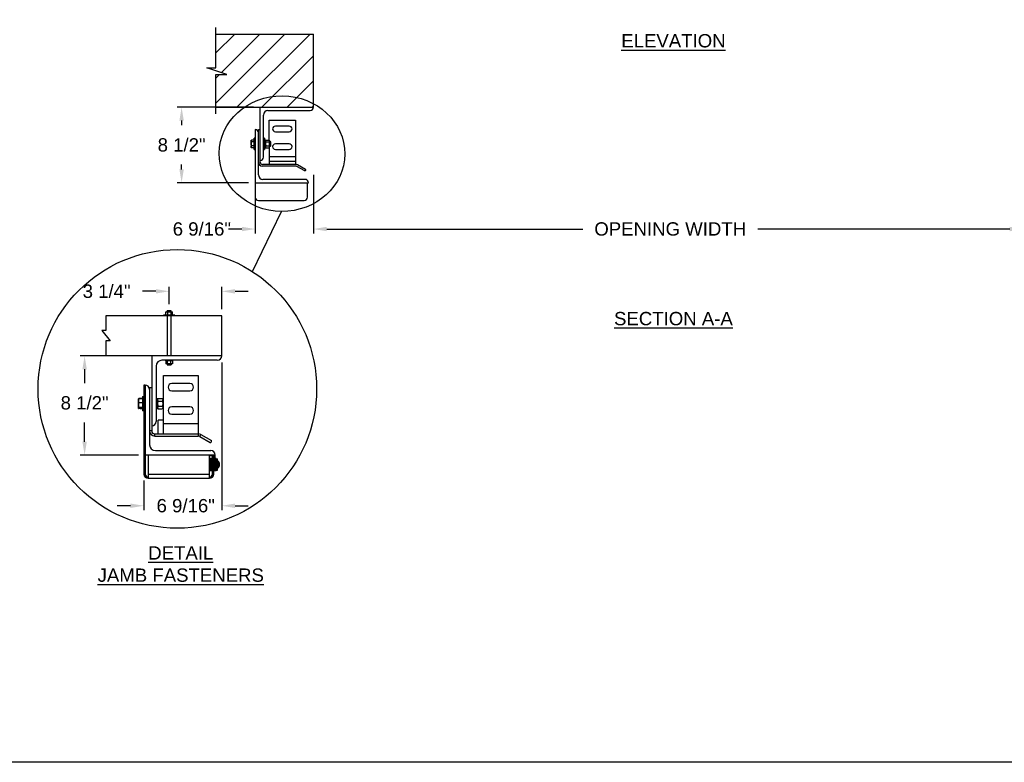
# Model space of a CAD drawing. Header units: inches. Extents: x 144.9 to 238.4, y 214.8 to 247.7.
# Tile 147 of 256: x 175.6 to 182.6, y 214.8 to 220. Entities that reach past the tile are written whole.
import ezdxf

# ---------------------------------------------------------------- set-up
doc = ezdxf.new("R2010")
doc.units = ezdxf.units.IN
doc.header["$LTSCALE"] = 0.25
doc.header["$MEASUREMENT"] = 0
for name, color, linetype in [('ANNOTATIONS', 1, 'Continuous'), ('DETAILS', 4, 'Continuous'), ('MOTOR RH', 7, 'Continuous')]:
    doc.layers.add(name, color=color, linetype=linetype)
doc.styles.add('ARIAL', font='arial.ttf', dxfattribs={"height": 0.09375})
doc.dimstyles.new('STANDARD$0', dxfattribs={"dimtxt": 0.09375, "dimasz": 0.09375, "dimexe": 0.03125, "dimexo": 0.046875, "dimgap": 0.09, "dimtad": 0, "dimtih": 1, "dimtoh": 1, "dimdec": 4, "dimzin": 0, "dimdsep": 46, "dimtxsty": 'ARIAL', "dimcen": 0.09, "dimadec": 0, "dimazin": 0, "dimtfac": 1, "dimtdec": 4, "dimtofl": 0, "dimtmove": 0, "dimatfit": 1, "dimfxl": 1, "dimtolj": 1, "dimtzin": 0, "dimarcsym": 0})

# ---------------------------------------------------------------- blocks, each defined once
blk = doc.blocks.new('*D28')
at = {"layer": 'ANNOTATIONS', "color": 0, "lineweight": -2, "transparency": 16777216}
for p, q in [((177.2682, 219.3717), (176.7304, 219.3717)), ((176.7617, 219.278), (176.7617, 219.2446)), ((176.7617, 218.9342), (176.7617, 218.9676)), ((177.2331, 218.8405), (176.7304, 218.8405))]:
    blk.add_line(p, q, dxfattribs=at)
at = {"layer": 'ANNOTATIONS', "color": 0, "transparency": 16777216}
for points in [[(176.746, 219.278), (176.7773, 219.278), (176.7617, 219.3717)], [(176.746, 218.9342), (176.7773, 218.9342), (176.7617, 218.8405)]]:
    blk.add_solid(points, dxfattribs=at)
at = {"layer": 'defpoints', "color": 0, "transparency": 16777216}
for p in [(177.3151, 219.3717), (176.7617, 218.8405), (177.2799, 218.8405)]:
    blk.add_point(p, dxfattribs=at)
at = {"layer": 'ANNOTATIONS', "color": 0, "transparency": 16777216, "insert": (176.7617, 219.1061), "char_height": 0.09375, "attachment_point": 5, "style": 'ARIAL'}
blk.add_mtext('\\A1;8 1/2"', dxfattribs=at)
blk = doc.blocks.new('*D34')
at = {"layer": 'ANNOTATIONS', "color": 0, "lineweight": -2, "transparency": 16777216}
for p, q in [((177.044, 217.5739), (177.044, 216.534)), ((176.4953, 216.742), (176.4953, 216.534)), ((176.4015, 216.5652), (176.3078, 216.5652)), ((177.1378, 216.5652), (177.2315, 216.5652))]:
    blk.add_line(p, q, dxfattribs=at)
at = {"layer": 'ANNOTATIONS', "color": 0, "transparency": 16777216}
for points in [[(176.4015, 216.5808), (176.4015, 216.5496), (176.4953, 216.5652)], [(177.1378, 216.5808), (177.1378, 216.5496), (177.044, 216.5652)]]:
    blk.add_solid(points, dxfattribs=at)
at = {"layer": 'defpoints', "color": 0, "transparency": 16777216}
for p in [(177.044, 217.6207), (176.4953, 216.7888), (177.044, 216.5652)]:
    blk.add_point(p, dxfattribs=at)
at = {"layer": 'ANNOTATIONS', "color": 0, "transparency": 16777216, "insert": (176.7904, 216.5652), "char_height": 0.09375, "attachment_point": 5, "style": 'ARIAL'}
blk.add_mtext('\\A1;6 9/16"', dxfattribs=at)
blk = doc.blocks.new('*D29')
at = {"layer": 'ANNOTATIONS', "color": 0, "lineweight": -2, "transparency": 16777216}
for p, q in [((176.3845, 217.6207), (176.0471, 217.6207)), ((176.0783, 217.527), (176.0783, 217.4279)), ((176.0783, 217.0165), (176.0783, 217.1509)), ((176.4582, 216.9227), (176.0471, 216.9227))]:
    blk.add_line(p, q, dxfattribs=at)
at = {"layer": 'ANNOTATIONS', "color": 0, "transparency": 16777216}
for points in [[(176.0627, 217.527), (176.094, 217.527), (176.0783, 217.6207)], [(176.0627, 217.0165), (176.094, 217.0165), (176.0783, 216.9227)]]:
    blk.add_solid(points, dxfattribs=at)
at = {"layer": 'defpoints', "color": 0, "transparency": 16777216}
for p in [(176.4314, 217.6207), (176.0783, 216.9227), (176.5051, 216.9227)]:
    blk.add_point(p, dxfattribs=at)
at = {"layer": 'ANNOTATIONS', "color": 0, "transparency": 16777216, "insert": (176.0783, 217.2894), "char_height": 0.09375, "attachment_point": 5, "style": 'ARIAL'}
blk.add_mtext('\\A1;8 1/2"', dxfattribs=at)
blk = doc.blocks.new('*D30')
at = {"layer": 'ANNOTATIONS', "color": 0, "lineweight": -2, "transparency": 16777216}
for p, q in [((176.6741, 217.9854), (176.6741, 218.1067)), ((177.044, 217.9509), (177.044, 218.1067)), ((176.5803, 218.0755), (176.4866, 218.0755)), ((177.1378, 218.0755), (177.2315, 218.0755))]:
    blk.add_line(p, q, dxfattribs=at)
at = {"layer": 'ANNOTATIONS', "color": 0, "transparency": 16777216}
for points in [[(176.5803, 218.0911), (176.5803, 218.0599), (176.6741, 218.0755)], [(177.1378, 218.0911), (177.1378, 218.0599), (177.044, 218.0755)]]:
    blk.add_solid(points, dxfattribs=at)
at = {"layer": 'defpoints', "color": 0, "transparency": 16777216}
for p in [(177.044, 218.0755), (176.6741, 217.9386), (177.044, 217.904)]:
    blk.add_point(p, dxfattribs=at)
at = {"layer": 'ANNOTATIONS', "color": 0, "transparency": 16777216, "insert": (176.2335, 218.0755), "char_height": 0.09375, "attachment_point": 5, "style": 'ARIAL'}
blk.add_mtext('\\A1;3 1/4"', dxfattribs=at)
blk = doc.blocks.new('*D35')
at = {"layer": 'ANNOTATIONS', "color": 0, "lineweight": -2, "transparency": 16777216}
for p, q in [((177.6901, 218.8958), (177.6901, 218.4829)), ((182.6901, 218.8959), (182.6901, 218.483)), ((177.7838, 218.5141), (179.5875, 218.5141)), ((182.5963, 218.5142), (180.8201, 218.5142))]:
    blk.add_line(p, q, dxfattribs=at)
at = {"layer": 'ANNOTATIONS', "color": 0, "transparency": 16777216}
for points in [[(177.7838, 218.5297), (177.7838, 218.4985), (177.6901, 218.5141)], [(182.5963, 218.5298), (182.5963, 218.4986), (182.6901, 218.5142)]]:
    blk.add_solid(points, dxfattribs=at)
at = {"layer": 'defpoints', "color": 0, "transparency": 16777216}
for p in [(177.6901, 218.9427), (182.6901, 218.9428), (182.6901, 218.5142)]:
    blk.add_point(p, dxfattribs=at)
at = {"layer": 'ANNOTATIONS', "color": 0, "transparency": 16777216, "insert": (180.2038, 218.5142), "char_height": 0.09375, "attachment_point": 5, "style": 'ARIAL'}
blk.add_mtext('\\A1;OPENING WIDTH', dxfattribs=at)

msp = doc.modelspace()

# ---------------------------------------------------------------- hatches: boundary and pattern name
at = {"layer": 'MOTOR RH'}
h = msp.add_hatch(dxfattribs=at)
h.set_pattern_fill('ANSI31', color=256, style=0)
h.set_pattern_definition([(45, (-0.50197, -30.93622), (-0.08838835, 0.08838835), [])])
h.paths.add_polyline_path([(177.69009, 219.88734), (177.00259, 219.88734), (177.00259, 219.65014), (176.93848, 219.65014), (177.08056, 219.60324), (177.00259, 219.60324), (177.00259, 219.37172), (177.69009, 219.37172), (177.69009, 219.53422)])

# ---------------------------------------------------------------- linework, layer by layer
at = {"layer": 'ANNOTATIONS'}
for p, q in [((177.27993, 218.79359), (177.27993, 218.48285)), ((177.18618, 218.5141), (177.09243, 218.5141))]:
    msp.add_line(p, q, dxfattribs=at)
msp.add_solid([(177.18618, 218.52973), (177.18618, 218.49848), (177.27993, 218.5141)], dxfattribs=at)
at = {"layer": 'defpoints'}
msp.add_lwpolyline([(190.323, 214.75854), (169.58887, 214.75854), (169.58887, 227.49365), (190.323, 227.49365)], close=True, dxfattribs=at)
at = {"layer": 'DETAILS'}
for p, q in [((177.261, 218.21437), (177.46585, 218.63807)), ((177.04402, 217.90398), (176.22865, 217.90398)), ((176.22865, 217.90398), (176.22865, 217.7989)), ((176.71496, 217.90727), (176.6332, 217.90727)), ((176.6332, 217.90398), (176.6332, 217.90727)), ((176.6478, 217.91055), (176.6478, 217.90727)), ((176.6478, 217.91055), (176.70036, 217.91055)), ((176.65088, 217.9203), (176.65088, 217.93135)), ((176.65088, 217.93135), (176.69728, 217.93135)), ((176.65094, 217.91055), (176.65094, 217.93135)), ((176.6604, 217.93135), (176.6604, 217.93857)), ((176.68777, 217.93857), (176.6604, 217.93857)), ((176.6604, 217.90398), (176.6604, 217.62073)), ((176.66389, 217.91055), (176.66389, 217.93135)), ((176.68703, 217.91055), (176.68703, 217.93135)), ((176.68777, 217.93135), (176.68777, 217.93857)), ((176.68777, 217.62073), (176.68777, 217.90398)), ((176.69723, 217.91055), (176.69723, 217.93135)), ((176.69728, 217.9203), (176.69728, 217.93135)), ((176.70036, 217.90727), (176.70036, 217.91055)), ((176.71496, 217.90398), (176.71496, 217.90727)), ((177.04402, 217.62073), (177.04402, 217.90398)), ((176.22865, 217.7989), (176.19948, 217.7989)), ((176.19948, 217.7989), (176.25782, 217.72582)), ((176.25782, 217.72582), (176.22865, 217.72582)), ((176.22865, 217.72582), (176.22865, 217.62073)), ((177.04402, 217.62073), (176.22865, 217.62073)), ((176.55131, 217.62073), (176.55131, 217.09211)), ((176.5821, 217.54888), (176.5821, 217.15881)), ((177.01322, 217.58994), (176.62316, 217.58994)), ((176.64759, 217.58994), (176.64759, 217.58665)), ((176.70015, 217.58665), (176.64759, 217.58665)), ((176.65067, 217.57691), (176.65067, 217.56585)), ((176.69707, 217.56585), (176.65067, 217.56585)), ((176.65072, 217.58665), (176.65072, 217.56585)), ((176.66018, 217.56585), (176.66018, 217.55864)), ((176.66018, 217.55864), (176.68756, 217.55864)), ((176.66092, 217.58665), (176.66092, 217.56585)), ((176.68406, 217.58665), (176.68406, 217.56585)), ((176.68756, 217.56585), (176.68756, 217.55864)), ((176.69701, 217.58665), (176.69701, 217.56585)), ((176.69707, 217.57691), (176.69707, 217.56585)), ((176.70015, 217.58665), (176.70015, 217.58994)), ((176.63306, 217.07158), (176.63306, 217.48218)), ((176.63306, 217.48218), (176.87941, 217.48218)), ((176.87941, 217.48218), (176.87941, 217.05619)), ((176.50511, 217.41544), (176.49529, 217.41544)), ((176.49529, 217.41544), (176.49529, 216.78884)), ((176.50511, 217.41544), (176.50511, 216.78884)), ((176.53591, 217.39493), (176.53591, 216.99458)), ((176.55131, 217.39493), (176.53591, 217.39493)), ((176.82039, 217.42572), (176.69208, 217.42572)), ((176.45994, 217.31994), (176.45887, 217.31722)), ((176.45916, 217.31827), (176.45994, 217.31994)), ((176.48708, 217.32), (176.45994, 217.32)), ((176.48708, 217.31994), (176.45994, 217.31994)), ((176.48708, 217.32011), (176.46976, 217.32011)), ((176.48708, 217.33588), (176.49529, 217.33588)), ((176.48708, 217.33588), (176.48708, 217.23323)), ((176.5821, 217.32024), (176.59236, 217.32024)), ((176.59236, 217.24888), (176.59236, 217.32024)), ((176.59236, 217.31535), (176.59647, 217.32012)), ((176.59647, 217.32012), (176.62505, 217.32012)), ((176.62505, 217.32012), (176.62915, 217.31535)), ((176.69208, 217.3744), (176.82039, 217.3744)), ((176.45719, 217.31535), (176.45752, 217.31592)), ((176.45719, 217.25376), (176.45719, 217.31535)), ((176.45752, 217.25319), (176.45719, 217.25376)), ((176.45752, 217.31592), (176.45891, 217.31833)), ((176.45891, 217.25079), (176.45772, 217.25285)), ((176.48708, 217.31804), (176.45994, 217.31804)), ((176.48708, 217.29093), (176.45994, 217.29093)), ((176.48708, 217.25745), (176.45994, 217.25745)), ((176.48708, 217.25108), (176.45994, 217.25108)), ((176.59236, 217.25275), (176.5821, 217.25275)), ((176.59236, 217.25061), (176.5821, 217.25061)), ((176.59647, 217.249), (176.59236, 217.25376)), ((176.59647, 217.30234), (176.62505, 217.30234)), ((176.59647, 217.26678), (176.62505, 217.26678)), ((176.62915, 217.25376), (176.62505, 217.249)), ((176.62915, 217.31535), (176.62915, 217.25376)), ((176.62915, 217.30509), (176.63306, 217.30509)), ((176.63306, 217.26403), (176.62915, 217.26403)), ((176.82039, 217.26148), (176.69208, 217.26148)), ((176.48708, 217.24918), (176.45994, 217.24918)), ((176.48708, 217.24912), (176.45994, 217.24912)), ((176.48708, 217.24901), (176.46976, 217.24901)), ((176.49529, 217.23323), (176.48708, 217.23323)), ((176.59236, 217.24888), (176.5821, 217.24888)), ((176.59647, 217.249), (176.62505, 217.249)), ((176.69208, 217.21016), (176.82039, 217.21016)), ((176.59713, 217.07158), (176.59713, 217.16907)), ((176.63306, 217.16907), (176.59713, 217.16907)), ((176.63306, 217.14344), (176.87941, 217.14344)), ((176.55131, 217.09211), (176.53591, 217.09211)), ((176.57183, 217.05619), (176.57183, 217.07158)), ((176.57183, 217.07158), (176.87941, 217.07158)), ((176.57183, 217.05619), (176.87941, 217.05619)), ((176.59713, 217.07282), (176.63306, 217.07282)), ((176.88968, 217.05344), (176.89738, 217.06677)), ((176.88968, 217.05344), (176.96348, 217.01083)), ((176.89738, 217.06677), (176.97117, 217.02416)), ((176.96908, 217.01233), (176.97268, 217.01855)), ((176.99783, 216.92272), (176.50511, 216.92272)), ((176.52564, 216.92272), (176.52564, 216.75848)), ((176.57697, 216.95352), (176.96703, 216.95352)), ((176.95765, 216.75848), (176.95765, 216.92272)), ((176.95765, 216.92025), (176.97818, 216.92025)), ((176.97818, 216.78884), (176.97818, 216.92272)), ((176.98801, 216.78884), (176.98801, 216.92272)), ((176.98801, 216.92025), (176.99783, 216.92025)), ((176.99783, 216.92025), (176.99782, 216.9221)), ((176.99783, 216.8986), (176.99783, 216.92272)), ((176.97262, 216.8986), (176.95765, 216.8986)), ((176.95765, 216.89858), (176.97262, 216.89858)), ((176.97262, 216.89854), (176.95765, 216.89854)), ((176.95765, 216.89826), (176.97262, 216.89826)), ((176.97262, 216.89815), (176.95765, 216.89815)), ((176.95765, 216.89762), (176.97262, 216.89762)), ((176.97262, 216.89744), (176.95765, 216.89744)), ((176.95765, 216.89666), (176.97262, 216.89666)), ((176.97262, 216.89641), (176.95765, 216.89641)), ((176.95765, 216.89538), (176.97262, 216.89538)), ((176.97262, 216.89507), (176.95765, 216.89507)), ((176.95765, 216.89381), (176.97262, 216.89381)), ((176.97262, 216.89344), (176.95765, 216.89344)), ((176.95765, 216.89195), (176.97262, 216.89195)), ((176.97262, 216.89151), (176.95765, 216.89151)), ((176.95765, 216.88981), (176.97262, 216.88981)), ((176.97262, 216.88932), (176.95765, 216.88932)), ((176.95765, 216.88741), (176.97262, 216.88741)), ((176.97262, 216.88687), (176.95765, 216.88687)), ((176.95765, 216.88477), (176.97262, 216.88477)), ((176.97262, 216.88418), (176.95765, 216.88418)), ((176.95765, 216.88191), (176.97262, 216.88191)), ((176.97262, 216.88128), (176.95765, 216.88128)), ((176.95765, 216.87886), (176.97262, 216.87886)), ((176.97262, 216.87818), (176.95765, 216.87818)), ((176.95765, 216.87562), (176.97262, 216.87562)), ((176.97262, 216.87491), (176.95765, 216.87491)), ((176.95765, 216.87224), (176.97262, 216.87224)), ((176.97262, 216.8715), (176.95765, 216.8715)), ((176.95765, 216.86873), (176.97262, 216.86873)), ((176.97262, 216.86797), (176.95765, 216.86797)), ((176.95765, 216.86512), (176.97262, 216.86512)), ((176.97262, 216.86434), (176.95765, 216.86434)), ((176.95765, 216.86144), (176.97262, 216.86144)), ((176.97262, 216.86065), (176.95765, 216.86065)), ((176.95765, 216.85772), (176.97262, 216.85772)), ((176.97262, 216.85692), (176.95765, 216.85692)), ((176.95765, 216.85398), (176.97262, 216.85398)), ((176.97262, 216.85319), (176.95765, 216.85319)), ((176.95765, 216.85026), (176.97262, 216.85026)), ((176.97262, 216.84947), (176.95765, 216.84947)), ((176.95765, 216.84658), (176.97262, 216.84658)), ((176.97262, 216.8458), (176.95765, 216.8458)), ((176.95765, 216.84297), (176.97262, 216.84297)), ((176.97262, 216.84221), (176.95765, 216.84221)), ((176.95765, 216.83945), (176.97262, 216.83945)), ((176.97262, 216.83872), (176.95765, 216.83872)), ((176.95765, 216.83606), (176.97262, 216.83606)), ((176.97262, 216.83536), (176.95765, 216.83536)), ((176.97262, 216.89858), (176.97262, 216.81296)), ((176.97386, 216.88488), (176.97384, 216.88476)), ((176.97516, 216.88245), (176.9758, 216.88245)), ((176.97709, 216.88488), (176.97708, 216.88476)), ((176.98801, 216.8986), (177.00417, 216.8986)), ((177.00417, 216.89857), (176.98801, 216.89857)), ((176.98801, 216.89833), (177.00417, 216.89833)), ((177.00417, 216.89823), (176.98801, 216.89823)), ((176.98801, 216.89773), (177.00417, 216.89773)), ((177.00417, 216.89756), (176.98801, 216.89756)), ((176.98801, 216.89682), (177.00417, 216.89682)), ((177.00417, 216.89658), (176.98801, 216.89658)), ((176.98801, 216.89559), (177.00417, 216.89559)), ((177.00417, 216.89529), (176.98801, 216.89529)), ((176.98801, 216.89406), (177.00417, 216.89406)), ((177.00417, 216.89369), (176.98801, 216.89369)), ((176.98801, 216.89224), (177.00417, 216.89224)), ((177.00417, 216.89181), (176.98801, 216.89181)), ((176.98801, 216.89014), (177.00417, 216.89014)), ((177.00417, 216.88965), (176.98801, 216.88965)), ((176.98801, 216.88778), (177.00417, 216.88778)), ((177.00417, 216.88724), (176.98801, 216.88724)), ((176.98801, 216.88517), (177.00417, 216.88517)), ((177.00417, 216.88459), (176.98801, 216.88459)), ((176.98801, 216.88234), (177.00417, 216.88234)), ((177.00417, 216.88171), (176.98801, 216.88171)), ((176.98801, 216.87931), (177.00417, 216.87931)), ((177.00417, 216.87864), (176.98801, 216.87864)), ((176.98801, 216.8761), (177.00417, 216.8761)), ((177.00417, 216.8754), (176.98801, 216.8754)), ((176.98801, 216.87274), (177.00417, 216.87274)), ((177.00417, 216.87201), (176.98801, 216.87201)), ((176.98801, 216.86925), (177.00417, 216.86925)), ((177.00417, 216.86849), (176.98801, 216.86849)), ((176.98801, 216.86565), (177.00417, 216.86565)), ((177.00417, 216.86487), (176.98801, 216.86487)), ((176.98801, 216.86198), (177.00417, 216.86198)), ((177.00417, 216.86119), (176.98801, 216.86119)), ((176.98801, 216.85826), (177.00417, 216.85826)), ((177.00417, 216.85747), (176.98801, 216.85747)), ((176.98801, 216.85453), (177.00417, 216.85453)), ((177.00417, 216.85373), (176.98801, 216.85373)), ((176.98801, 216.8508), (177.00417, 216.8508)), ((177.00417, 216.85001), (176.98801, 216.85001)), ((176.98801, 216.84711), (177.00417, 216.84711)), ((177.00417, 216.84633), (176.98801, 216.84633)), ((176.98801, 216.84349), (177.00417, 216.84349)), ((177.00417, 216.84273), (176.98801, 216.84273)), ((176.98801, 216.83996), (177.00417, 216.83996)), ((177.00417, 216.83922), (176.98801, 216.83922)), ((176.98801, 216.83655), (177.00417, 216.83655)), ((177.00417, 216.83584), (176.98801, 216.83584)), ((177.00417, 216.81392), (177.00417, 216.8986)), ((177.00417, 216.89459), (177.01387, 216.89459)), ((177.00417, 216.89456), (177.01387, 216.89456)), ((177.00417, 216.88762), (177.01387, 216.88762)), ((177.00417, 216.86265), (177.01387, 216.86265)), ((177.00417, 216.8488), (177.01387, 216.8488)), ((177.01387, 216.81696), (177.01387, 216.89459)), ((177.01387, 216.88262), (177.01397, 216.88244)), ((177.01387, 216.8818), (177.01616, 216.88156)), ((177.01616, 216.88156), (177.01616, 216.83)), ((176.50511, 216.78884), (176.49529, 216.78884)), ((176.52564, 216.78884), (176.95765, 216.78884)), ((176.95765, 216.83282), (176.97262, 216.83282)), ((176.97262, 216.83215), (176.95765, 216.83215)), ((176.95765, 216.82976), (176.97262, 216.82976)), ((176.97262, 216.82913), (176.95765, 216.82913)), ((176.95765, 216.82689), (176.97262, 216.82689)), ((176.97262, 216.82631), (176.95765, 216.82631)), ((176.95765, 216.82424), (176.97262, 216.82424)), ((176.97262, 216.82371), (176.95765, 216.82371)), ((176.95765, 216.82184), (176.97262, 216.82184)), ((176.97262, 216.82136), (176.95765, 216.82136)), ((176.95765, 216.81969), (176.97262, 216.81969)), ((176.97262, 216.81927), (176.95765, 216.81927)), ((176.95765, 216.81782), (176.97262, 216.81782)), ((176.97262, 216.81745), (176.95765, 216.81745)), ((176.95765, 216.81623), (176.97262, 216.81623)), ((176.97262, 216.81593), (176.95765, 216.81593)), ((176.95765, 216.81495), (176.97262, 216.81495)), ((176.97262, 216.81471), (176.95765, 216.81471)), ((176.95765, 216.81397), (176.97262, 216.81397)), ((176.97262, 216.81381), (176.95765, 216.81381)), ((176.95765, 216.81332), (176.97262, 216.81332)), ((176.97262, 216.81322), (176.95765, 216.81322)), ((176.95765, 216.81299), (176.97262, 216.81299)), ((176.97262, 216.81296), (176.95765, 216.81296)), ((176.97204, 216.82913), (176.97203, 216.82938)), ((176.97262, 216.82442), (176.97818, 216.82442)), ((176.97418, 216.82911), (176.97354, 216.82911)), ((176.97549, 216.8268), (176.97548, 216.82668)), ((176.97741, 216.82911), (176.97677, 216.82911)), ((176.98801, 216.78884), (176.97818, 216.78884)), ((176.98801, 216.83329), (177.00417, 216.83329)), ((177.00417, 216.83261), (176.98801, 216.83261)), ((176.98801, 216.83019), (177.00417, 216.83019)), ((177.00417, 216.82956), (176.98801, 216.82956)), ((176.98839, 216.82671), (176.98801, 216.82742)), ((176.98801, 216.8273), (177.00417, 216.8273)), ((177.00417, 216.82671), (176.98801, 216.82671)), ((176.98801, 216.82462), (177.00417, 216.82462)), ((177.00417, 216.82407), (176.98801, 216.82407)), ((176.98801, 216.82217), (177.00417, 216.82217)), ((177.00417, 216.82168), (176.98801, 216.82168)), ((176.98801, 216.81999), (177.00417, 216.81999)), ((177.00417, 216.81955), (176.98801, 216.81955)), ((176.98801, 216.81807), (177.00417, 216.81807)), ((177.00417, 216.8177), (176.98801, 216.8177)), ((176.98801, 216.81644), (177.00417, 216.81644)), ((177.00417, 216.81613), (176.98801, 216.81613)), ((176.98801, 216.81511), (177.00417, 216.81511)), ((177.00417, 216.81487), (176.98801, 216.81487)), ((176.98801, 216.81409), (177.00417, 216.81409)), ((177.00417, 216.81392), (176.98801, 216.81392)), ((176.98801, 216.81339), (177.00417, 216.81339)), ((177.00417, 216.81328), (176.98801, 216.81328)), ((176.98801, 216.81301), (177.00417, 216.81301)), ((177.00417, 216.81297), (176.98801, 216.81297)), ((176.98801, 216.81296), (177.00417, 216.81296)), ((177.00417, 216.82388), (177.01387, 216.82388)), ((177.00417, 216.81696), (177.01387, 216.81696)), ((177.00417, 216.81297), (177.00417, 216.81391)), ((177.01616, 216.83), (177.01387, 216.82975)), ((176.52564, 216.75848), (176.95765, 216.75848))]:
    msp.add_line(p, q, dxfattribs=at)
msp.add_circle((176.7317, 217.38835), 0.98106, dxfattribs=at)
for centre, radius, start, end in [((177.01322, 217.62073), 0.03079, 270, 0), ((176.62316, 217.54888), 0.04106, 90, 180), ((176.50511, 217.38464), 0.03079, 0, 90), ((176.69208, 217.40006), 0.02566, 90, 270), ((176.82039, 217.40006), 0.02566, 270, 90), ((176.69208, 217.23582), 0.02566, 90, 270), ((176.82039, 217.23582), 0.02566, 270, 90), ((176.55131, 217.15881), 0.03079, 270, 0), ((176.57183, 217.09211), 0.03593, 180, 270), ((176.57183, 217.09211), 0.02053, 180, 270), ((176.87941, 217.03566), 0.03593, 60, 90), ((176.87941, 217.03566), 0.02053, 60, 90), ((176.57697, 216.99458), 0.04106, 180, 270), ((176.96553, 217.01438), 0.00411, 240, 330), ((176.96912, 217.02061), 0.00411, 330, 60), ((176.96703, 216.92272), 0.03079, 360, 90), ((176.99625, 216.85578), 0.03258, 307.686145, 52.313855), ((176.52564, 216.78884), 0.03035, 180, 270), ((176.52564, 216.78884), 0.02053, 180, 270), ((176.95765, 216.78884), 0.03035, 270, 0), ((176.95765, 216.78884), 0.02053, 270, 0)]:
    msp.add_arc(centre, radius, start, end, dxfattribs=at)
msp.add_ellipse((177.46865, 219.04505), major_axis=(0.4425, -0.00305), ratio=0.919729, dxfattribs=at)
for points, knots in [([(176.59647, 217.32012), (176.59539, 217.31873), (176.5932, 217.31592), (176.59237, 217.31285), (176.59236, 217.31127), (176.59236, 217.31123)], [0, 0, 0, 0, 0.4843255, 0.9863193, 1, 1, 1, 1]), ([(176.62505, 217.32012), (176.62613, 217.31873), (176.62832, 217.31592), (176.62915, 217.31285), (176.62915, 217.31127), (176.62915, 217.31123)], [0, 0, 0, 0, 0.4843256, 0.9863193, 1, 1, 1, 1]), ([(176.45994, 217.31804), (176.45917, 217.31584), (176.45762, 217.31139), (176.45733, 217.3068), (176.45719, 217.30448)], [0, 0, 0, 0, 0.4954797, 1, 1, 1, 1]), ([(176.45719, 217.30448), (176.45719, 217.30416), (176.45722, 217.30173), (176.45782, 217.29714), (176.45923, 217.29301), (176.45994, 217.29093)], [0, 0, 0, 0, 0.0701138, 0.5307849, 1, 1, 1, 1]), ([(176.45994, 217.29093), (176.45957, 217.28967), (176.45795, 217.28422), (176.45752, 217.27855), (176.45719, 217.27419)], [0, 0, 0, 0, 0.22935, 1, 1, 1, 1]), ([(176.45719, 217.27419), (176.45722, 217.27279), (176.45736, 217.26712), (176.45883, 217.26161), (176.45994, 217.25745)], [0, 0, 0, 0, 0.2462973, 1, 1, 1, 1]), ([(176.45994, 217.25745), (176.45917, 217.25693), (176.45762, 217.25588), (176.45733, 217.25481), (176.45719, 217.25426)], [0, 0, 0, 0, 0.4954604, 1, 1, 1, 1]), ([(176.45719, 217.25426), (176.45719, 217.25419), (176.45722, 217.25361), (176.45782, 217.25254), (176.45923, 217.25157), (176.45994, 217.25108)], [0, 0, 0, 0, 0.07010078, 0.53078485, 1, 1, 1, 1]), ([(176.45763, 217.31586), (176.45774, 217.31609), (176.45806, 217.31683), (176.45918, 217.31755), (176.45994, 217.31804)], [0, 0, 0, 0, 0.3181838, 1, 1, 1, 1]), ([(176.45847, 217.25221), (176.45858, 217.25174), (176.45881, 217.25071), (176.45954, 217.24972), (176.45994, 217.24918)], [0, 0, 0, 0, 0.4516846, 1, 1, 1, 1]), ([(176.59236, 217.31123), (176.59252, 217.30998), (176.59284, 217.30745), (176.59468, 217.3045), (176.59607, 217.30283), (176.59647, 217.30234)], [0, 0, 0, 0, 0.4063083, 0.8272677, 1, 1, 1, 1]), ([(176.59647, 217.30234), (176.59539, 217.29957), (176.5932, 217.29394), (176.59237, 217.2878), (176.59236, 217.28464), (176.59236, 217.28456)], [0, 0, 0, 0, 0.48434, 0.9863261, 1, 1, 1, 1]), ([(176.59236, 217.28456), (176.59252, 217.28207), (176.59284, 217.277), (176.59468, 217.27111), (176.59607, 217.26776), (176.59647, 217.26678)], [0, 0, 0, 0, 0.4062922, 0.82727, 1, 1, 1, 1]), ([(176.59647, 217.26678), (176.59586, 217.26603), (176.59442, 217.26425), (176.59275, 217.26128), (176.5925, 217.25903), (176.59236, 217.25789)], [0, 0, 0, 0, 0.2654638, 0.6280537, 1, 1, 1, 1]), ([(176.59236, 217.25789), (176.59237, 217.25769), (176.5924, 217.25635), (176.59307, 217.25387), (176.59471, 217.25112), (176.59604, 217.24952), (176.59647, 217.249)], [0, 0, 0, 0, 0.0665197, 0.4352912, 0.8145502, 1, 1, 1, 1]), ([(176.62915, 217.31123), (176.629, 217.30998), (176.62868, 217.30745), (176.62684, 217.3045), (176.62545, 217.30283), (176.62505, 217.30234)], [0, 0, 0, 0, 0.4063086, 0.8272681, 1, 1, 1, 1]), ([(176.62505, 217.30234), (176.62613, 217.29957), (176.62832, 217.29394), (176.62915, 217.2878), (176.62915, 217.28464), (176.62915, 217.28456)], [0, 0, 0, 0, 0.48434, 0.9863261, 1, 1, 1, 1]), ([(176.62915, 217.28456), (176.629, 217.28207), (176.62868, 217.277), (176.62684, 217.27111), (176.62545, 217.26776), (176.62505, 217.26678)], [0, 0, 0, 0, 0.4062925, 0.8272704, 1, 1, 1, 1]), ([(176.62505, 217.26678), (176.62566, 217.26603), (176.6271, 217.26425), (176.62877, 217.26128), (176.62902, 217.25903), (176.62915, 217.25789)], [0, 0, 0, 0, 0.2654634, 0.6280535, 1, 1, 1, 1]), ([(176.62915, 217.25789), (176.62915, 217.25769), (176.62912, 217.25635), (176.62845, 217.25387), (176.6268, 217.25112), (176.62548, 217.24952), (176.62505, 217.249)], [0, 0, 0, 0, 0.0665197, 0.4352912, 0.8145502, 1, 1, 1, 1]), ([(176.97256, 216.88245), (176.97277, 216.88285), (176.9732, 216.88365), (176.97363, 216.88446), (176.97385, 216.88486)], [0, 0, 0, 0, 0.4967659, 1, 1, 1, 1]), ([(176.97354, 216.82911), (176.97347, 216.82951), (176.97334, 216.83031), (176.97313, 216.83648), (176.97293, 216.84527), (176.97276, 216.85417), (176.97266, 216.8593), (176.97262, 216.86105)], [0, 0, 0, 0, 0.2214299, 0.4428589, 0.6642894, 0.8857193, 1, 1, 1, 1]), ([(176.97417, 216.82927), (176.97411, 216.82965), (176.97398, 216.83044), (176.97378, 216.83649), (176.97358, 216.84529), (176.97338, 216.85578), (176.97317, 216.86627), (176.97297, 216.87504), (176.97279, 216.88079), (176.97267, 216.88155), (176.97263, 216.88187)], [0, 0, 0, 0, 0.1202772, 0.2513533, 0.3824302, 0.5135067, 0.6445832, 0.7756596, 0.906736, 1, 1, 1, 1]), ([(176.97388, 216.88486), (176.97409, 216.88446), (176.97452, 216.88365), (176.97495, 216.88284), (176.97517, 216.88244)], [0, 0, 0, 0, 0.5000075, 1, 1, 1, 1]), ([(176.97546, 216.8268), (176.97542, 216.82698), (176.97534, 216.82735), (176.9752, 216.83032), (176.97507, 216.83496), (176.97494, 216.84106), (176.9748, 216.84816), (176.97467, 216.85578), (176.97454, 216.8634), (176.9744, 216.87049), (176.97426, 216.8766), (176.97413, 216.88124), (176.974, 216.8842), (176.97392, 216.88458), (176.97388, 216.88476)], [0, 0, 0, 0, 0.0743091, 0.1603292, 0.2448774, 0.329427, 0.4154487, 0.5000001, 0.5845508, 0.670573, 0.7551227, 0.8396709, 0.925691, 1, 1, 1, 1]), ([(176.97677, 216.82911), (176.9767, 216.82951), (176.97657, 216.83031), (176.97637, 216.83648), (176.97616, 216.84529), (176.97596, 216.85578), (176.97576, 216.86627), (176.97556, 216.87507), (176.97536, 216.88112), (176.97523, 216.88191), (176.97517, 216.88228)], [0, 0, 0, 0, 0.1263008, 0.2526011, 0.3789022, 0.505203, 0.6315038, 0.7578044, 0.884105, 1, 1, 1, 1]), ([(176.97579, 216.88245), (176.97601, 216.88285), (176.97643, 216.88365), (176.97686, 216.88446), (176.97708, 216.88486)], [0, 0, 0, 0, 0.4967659, 1, 1, 1, 1]), ([(176.9774, 216.82927), (176.97734, 216.82965), (176.97721, 216.83044), (176.97701, 216.83649), (176.97681, 216.84529), (176.97661, 216.85578), (176.97641, 216.86626), (176.9762, 216.87508), (176.976, 216.88125), (176.97587, 216.88205), (176.9758, 216.88245)], [0, 0, 0, 0, 0.11589497, 0.24219527, 0.36849639, 0.49479717, 0.62109796, 0.74739859, 0.87369922, 1, 1, 1, 1]), ([(176.97711, 216.88486), (176.97732, 216.88446), (176.97768, 216.88379), (176.97804, 216.88312), (176.97818, 216.88285)], [0, 0, 0, 0, 0.6023315, 1, 1, 1, 1]), ([(176.97818, 216.84074), (176.97818, 216.84089), (176.97813, 216.84306), (176.97803, 216.84824), (176.9779, 216.85576), (176.97777, 216.8634), (176.97763, 216.87049), (176.9775, 216.8766), (176.97737, 216.88124), (176.97723, 216.8842), (176.97715, 216.88458), (176.97711, 216.88476)], [0, 0, 0, 0, 0.009444, 0.1365135, 0.2614108, 0.3863074, 0.5133776, 0.6382725, 0.7631653, 0.8902323, 1, 1, 1, 1]), ([(176.97355, 216.82911), (176.97333, 216.82871), (176.97302, 216.82813), (176.97271, 216.82755), (176.97262, 216.82736)], [0, 0, 0, 0, 0.6872079, 1, 1, 1, 1]), ([(176.97546, 216.8267), (176.97525, 216.8271), (176.97481, 216.82791), (176.97438, 216.82872), (176.97417, 216.82912)], [0, 0, 0, 0, 0.5000075, 1, 1, 1, 1]), ([(176.97678, 216.82911), (176.97657, 216.82871), (176.97614, 216.8279), (176.97571, 216.8271), (176.97549, 216.8267)], [0, 0, 0, 0, 0.4967737, 1, 1, 1, 1]), ([(176.97818, 216.82765), (176.97814, 216.82774), (176.97788, 216.82823), (176.97762, 216.82872), (176.9774, 216.82912)], [0, 0, 0, 0, 0.1738334, 1, 1, 1, 1])]:
    msp.add_open_spline(points, degree=3, knots=knots, dxfattribs=at)
at = {"layer": 'MOTOR RH'}
for p, q in [((177.00259, 219.65014), (177.00259, 219.93422)), ((177.00259, 219.88734), (177.69009, 219.88734)), ((177.69009, 219.37172), (177.69009, 219.88734)), ((177.08056, 219.60324), (176.93848, 219.65014)), ((176.93848, 219.65014), (177.00259, 219.65014)), ((177.00259, 219.32484), (177.00259, 219.60324)), ((177.00259, 219.60324), (177.08056, 219.60324)), ((177.00259, 219.37172), (177.69009, 219.37172)), ((177.31509, 218.985), (177.31509, 219.37172)), ((177.36978, 219.34828), (177.66665, 219.34828)), ((177.33853, 219.02016), (177.33853, 219.31703)), ((177.37731, 219.14097), (177.37731, 219.28188)), ((177.37731, 219.28188), (177.56481, 219.28188)), ((177.56481, 219.28188), (177.56481, 218.96938)), ((177.27993, 219.21547), (177.27993, 218.73857)), ((177.30337, 218.89516), (177.30337, 219.21547)), ((177.30337, 219.21547), (177.31509, 219.21547)), ((177.51989, 219.23891), (177.42223, 219.23891)), ((177.42223, 219.19984), (177.51989, 219.19984)), ((177.25303, 219.14097), (177.25093, 219.13734)), ((177.25093, 219.13734), (177.25093, 219.09047)), ((177.27368, 219.14097), (177.25303, 219.14097)), ((177.27368, 219.12744), (177.25303, 219.12744)), ((177.27993, 219.15297), (177.27368, 219.15297)), ((177.27368, 219.07484), (177.27368, 219.15297)), ((177.34478, 219.15297), (177.33853, 219.15297)), ((177.34478, 219.15297), (177.34478, 219.07484)), ((177.35259, 219.14106), (177.34478, 219.14106)), ((177.35259, 219.14106), (177.35259, 219.08675)), ((177.35571, 219.14097), (177.35259, 219.13734)), ((177.35571, 219.14097), (177.37746, 219.14097)), ((177.35571, 219.12744), (177.37746, 219.12744)), ((177.38059, 219.13734), (177.37746, 219.14097)), ((177.38059, 219.09047), (177.38059, 219.13734)), ((177.38834, 219.12953), (177.38059, 219.12953)), ((177.39121, 219.12667), (177.38834, 219.12953)), ((177.38834, 219.09828), (177.38834, 219.12953)), ((177.39121, 219.10114), (177.39121, 219.12667)), ((177.25093, 219.09047), (177.25303, 219.08684)), ((177.27368, 219.10038), (177.25303, 219.10038)), ((177.27368, 219.08684), (177.25303, 219.08684)), ((177.27368, 219.07484), (177.27993, 219.07484)), ((177.33853, 219.07484), (177.34478, 219.07484)), ((177.34478, 219.08675), (177.35259, 219.08675)), ((177.35259, 219.09047), (177.35571, 219.08684)), ((177.35571, 219.10038), (177.37746, 219.10038)), ((177.35571, 219.08684), (177.37746, 219.08684)), ((177.37731, 219.08684), (177.37731, 218.96938)), ((177.37746, 219.08684), (177.38059, 219.09047)), ((177.38059, 219.09828), (177.38834, 219.09828)), ((177.38834, 219.09828), (177.39121, 219.10114)), ((177.51989, 219.11391), (177.42223, 219.11391)), ((177.42223, 219.07484), (177.51989, 219.07484)), ((177.37731, 219.02406), (177.56481, 219.02406)), ((177.37731, 218.99281), (177.56481, 218.99281)), ((177.56481, 218.96938), (177.33071, 218.96938)), ((177.56481, 218.95766), (177.33071, 218.95766)), ((177.62879, 218.92314), (177.57262, 218.95556)), ((177.63465, 218.93328), (177.57848, 218.96571)), ((177.63579, 218.92902), (177.63306, 218.92428)), ((177.63149, 218.86391), (177.33462, 218.86391)), ((177.27993, 218.84047), (177.65493, 218.84047)), ((177.64746, 218.73857), (177.64746, 218.84047)), ((177.30303, 218.71547), (177.62436, 218.71547))]:
    msp.add_line(p, q, dxfattribs=at)
for centre, radius, start, end in [((177.36978, 219.31703), 0.03125, 90, 180), ((177.66665, 219.37172), 0.02344, 270, 0), ((177.27993, 219.19203), 0.02344, 0, 90), ((177.42223, 219.21938), 0.01953, 90, 270), ((177.51989, 219.21938), 0.01953, 270, 90), ((177.42223, 219.09438), 0.01953, 90, 270), ((177.51989, 219.09438), 0.01953, 270, 90), ((177.33071, 218.985), 0.02734, 180, 270), ((177.31509, 219.02016), 0.02344, 270, 0), ((177.33071, 218.985), 0.01562, 180, 270), ((177.56481, 218.94203), 0.02734, 60, 90), ((177.56481, 218.94203), 0.01563, 60, 90), ((177.63035, 218.92584), 0.00313, 240, 330), ((177.63309, 218.93058), 0.00312, 330, 60), ((177.33462, 218.89516), 0.03125, 180, 270), ((177.63149, 218.84047), 0.02344, 0, 90), ((177.30303, 218.73857), 0.0231, 180, 270), ((177.62436, 218.73857), 0.0231, 270, 0)]:
    msp.add_arc(centre, radius, start, end, dxfattribs=at)
for points, knots in [([(177.25093, 219.1342), (177.25093, 219.13437), (177.25095, 219.13558), (177.25141, 219.13787), (177.25248, 219.13993), (177.25303, 219.14097)], [0, 0, 0, 0, 0.0700919, 0.5307854, 1, 1, 1, 1]), ([(177.25303, 219.12744), (177.25244, 219.12854), (177.25126, 219.13076), (177.25104, 219.13305), (177.25093, 219.1342)], [0, 0, 0, 0, 0.495458, 1, 1, 1, 1]), ([(177.25093, 219.11391), (177.25118, 219.11744), (177.25151, 219.12202), (177.25274, 219.12643), (177.25303, 219.12744)], [0, 0, 0, 0, 0.7706379, 1, 1, 1, 1]), ([(177.35259, 219.1342), (177.35271, 219.13515), (177.35295, 219.13708), (177.35435, 219.13932), (177.35541, 219.1406), (177.35571, 219.14097)], [0, 0, 0, 0, 0.40629217, 0.82726977, 1, 1, 1, 1]), ([(177.35571, 219.12744), (177.35489, 219.12849), (177.35322, 219.13063), (177.35259, 219.13297), (177.35259, 219.13417), (177.35259, 219.1342)], [0, 0, 0, 0, 0.4843404, 0.9863256, 1, 1, 1, 1]), ([(177.35571, 219.12744), (177.35525, 219.12629), (177.35415, 219.12358), (177.35288, 219.11907), (177.35269, 219.11564), (177.35259, 219.11391)], [0, 0, 0, 0, 0.2654599, 0.6280765, 1, 1, 1, 1]), ([(177.38059, 219.1342), (177.38047, 219.13515), (177.38023, 219.13708), (177.37883, 219.13932), (177.37777, 219.1406), (177.37746, 219.14097)], [0, 0, 0, 0, 0.4062922, 0.8272698, 1, 1, 1, 1]), ([(177.37746, 219.12744), (177.37828, 219.12849), (177.37996, 219.13063), (177.38058, 219.13297), (177.38059, 219.13417), (177.38059, 219.1342)], [0, 0, 0, 0, 0.4843404, 0.9863256, 1, 1, 1, 1]), ([(177.37746, 219.12744), (177.37793, 219.12629), (177.37903, 219.12358), (177.38029, 219.11907), (177.38049, 219.11564), (177.38059, 219.11391)], [0, 0, 0, 0, 0.2654599, 0.6280765, 1, 1, 1, 1]), ([(177.25303, 219.10038), (177.25218, 219.10374), (177.25106, 219.1082), (177.25096, 219.11278), (177.25093, 219.11391)], [0, 0, 0, 0, 0.7536937, 1, 1, 1, 1]), ([(177.25093, 219.09361), (177.25093, 219.09377), (177.25095, 219.09498), (177.25141, 219.09727), (177.25248, 219.09934), (177.25303, 219.10038)], [0, 0, 0, 0, 0.0700919, 0.5307854, 1, 1, 1, 1]), ([(177.25303, 219.08684), (177.25244, 219.08794), (177.25126, 219.09016), (177.25104, 219.09245), (177.25093, 219.09361)], [0, 0, 0, 0, 0.495458, 1, 1, 1, 1]), ([(177.35259, 219.11391), (177.35259, 219.1136), (177.35261, 219.11157), (177.35313, 219.10779), (177.35438, 219.10361), (177.35538, 219.10117), (177.35571, 219.10038)], [0, 0, 0, 0, 0.0665323, 0.4352826, 0.8145508, 1, 1, 1, 1]), ([(177.35259, 219.09361), (177.35271, 219.09456), (177.35295, 219.09649), (177.35435, 219.09873), (177.35541, 219.1), (177.35571, 219.10038)], [0, 0, 0, 0, 0.4062922, 0.8272698, 1, 1, 1, 1]), ([(177.35571, 219.08684), (177.35489, 219.0879), (177.35322, 219.09004), (177.35259, 219.09238), (177.35259, 219.09358), (177.35259, 219.09361)], [0, 0, 0, 0, 0.4843404, 0.9863256, 1, 1, 1, 1]), ([(177.38059, 219.11391), (177.38059, 219.1136), (177.38056, 219.11157), (177.38005, 219.10779), (177.3788, 219.10361), (177.37779, 219.10117), (177.37746, 219.10038)], [0, 0, 0, 0, 0.0665323, 0.4352826, 0.8145508, 1, 1, 1, 1]), ([(177.38059, 219.09361), (177.38047, 219.09456), (177.38023, 219.09649), (177.37883, 219.09873), (177.37777, 219.1), (177.37746, 219.10038)], [0, 0, 0, 0, 0.4062922, 0.8272698, 1, 1, 1, 1]), ([(177.37746, 219.08684), (177.37828, 219.0879), (177.37996, 219.09004), (177.38058, 219.09238), (177.38059, 219.09358), (177.38059, 219.09361)], [0, 0, 0, 0, 0.4843404, 0.9863256, 1, 1, 1, 1])]:
    msp.add_open_spline(points, degree=3, knots=knots, dxfattribs=at)

# ---------------------------------------------------------------- texts
at = {"layer": 'ANNOTATIONS', "char_height": 0.09375, "attachment_point": 2, "style": 'ARIAL'}
for s, insert, width in [('{\\LELEVATION}', (180.22636, 219.88704), 3.0834986), ('{\\LSECTION A-A}', (180.22636, 217.93031), 1.3823677), ('{\\LDETAIL\\PJAMB FASTENERS}', (176.75572, 216.27976), 1.3823677)]:
    msp.add_mtext(s, dxfattribs=dict(at, insert=insert, width=width))
at = {"layer": 'ANNOTATIONS', "insert": (176.90423, 218.5141), "char_height": 0.09375, "attachment_point": 5, "style": 'ARIAL'}
msp.add_mtext('\\A1;6 9/16"', dxfattribs=at)

# ---------------------------------------------------------------- dimensions: what is measured, and where the dimension line sits
at = {"layer": 'ANNOTATIONS'}
for base, p1, p2, angle, text, picture, middle, dimtype in [((176.76166, 218.84047), (177.31509, 219.37172), (177.27993, 218.84047), 90, '8 1/2"', '*D28', (176.76166, 219.10609), 160), ((182.6901, 218.5142), (177.69009, 218.94266), (182.69009, 218.94277), 0.001172, 'OPENING WIDTH', '*D35', (180.20381, 218.51415), 161), ((176.07833, 216.92272), (176.43141, 217.62073), (176.50511, 216.92272), 90, '8 1/2"', '*D29', (176.07833, 217.2894), 160)]:
    dim = msp.add_linear_dim(base=base, p1=p1, p2=p2, angle=angle, text=text, dimstyle='STANDARD$0', dxfattribs=at)
    dim.commit()
    dim.dimension.update_dxf_attribs({"geometry": picture, "text_midpoint": middle, "dimtype": dimtype})
for base, p1, p2, text, picture, middle in [((177.04402, 218.07549), (176.67408, 217.93857), (177.04402, 217.90398), '3 1/4"', '*D30', (176.23351, 218.07549)), ((177.04402, 216.56522), (176.49529, 216.78884), (177.04402, 217.62073), '6 9/16"', '*D34', (176.7904, 216.56522))]:
    dim = msp.add_linear_dim(base=base, p1=p1, p2=p2, text=text, dimstyle='STANDARD$0', dxfattribs=at)
    dim.commit()
    dim.dimension.update_dxf_attribs({"geometry": picture, "text_midpoint": middle, "dimtype": 160})

doc.saveas('drawing.dxf')
